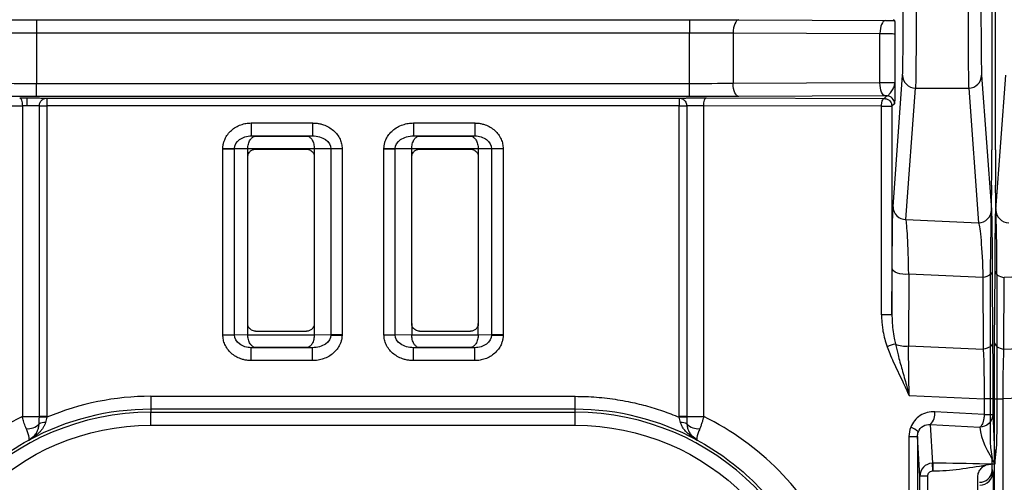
# Model space of a CAD drawing. Extents: x 897.4 to 914.4, y -8.5 to 2.5.
# Tile 22 of 102: x 901.673 to 902.422, y -0.038 to 0.314. Entities that reach past the tile are written whole.
import ezdxf

# ---------------------------------------------------------------- set-up
doc = ezdxf.new("R2010")
doc.units = 0
doc.header["$LTSCALE"] = 4
doc.header["$MEASUREMENT"] = 0
doc.layers.get('0').update_dxf_attribs({"linetype": 'CONTINUOUS'})
doc.layers.get('DEFPOINTS').update_dxf_attribs({"linetype": 'CONTINUOUS'})
doc.layers.add('DIMENSIONS', color=140, linetype='CONTINUOUS')
doc.styles.get("Standard").update_dxf_attribs({"font": 'romans.shx'})
doc.dimstyles.get("Standard").update_dxf_attribs({"dimtxt": 0.15, "dimasz": 0.18, "dimexe": 0.0625, "dimexo": 0.125, "dimgap": 0.0625, "dimtad": 0, "dimtih": 1, "dimtoh": 1, "dimzin": 0, "dimdsep": 46, "dimtxsty": 'Standard', "dimcen": 0, "dimadec": 0, "dimazin": 0, "dimtfac": 1, "dimtofl": 0, "dimtmove": 0, "dimatfit": 3, "dimfxl": 1, "dimtolj": 1, "dimtzin": 0, "dimarcsym": 0})

# ---------------------------------------------------------------- blocks, each defined once
blk = doc.blocks.new('*D10')
at = {"layer": 'DEFPOINTS', "color": 0, "transparency": 16777216}
for p in [(901.78238, -0.08265), (901.02507, -0.27281), (901.78238, -0.27281)]:
    blk.add_point(p, dxfattribs=at)
at = {"layer": 'DIMENSIONS', "color": 0, "lineweight": -2, "transparency": 16777216}
for p, q in [((901.02507, 0.09735), (901.02507, 0.27735)), ((901.65738, -0.08265), (900.96257, -0.08265)), ((901.65738, -0.27281), (900.96257, -0.27281)), ((901.02507, -0.45281), (901.02507, -0.63281)), ((901.02507, -0.63281), (900.84507, -0.63281))]:
    blk.add_line(p, q, dxfattribs=at)
at = {"layer": 'DIMENSIONS', "color": 0, "transparency": 16777216}
for points in [[(900.99507, 0.09735), (901.05507, 0.09735), (901.02507, -0.08265)], [(900.99507, -0.45281), (901.05507, -0.45281), (901.02507, -0.27281)]]:
    blk.add_solid(points, dxfattribs=at)
at = {"layer": 'DIMENSIONS', "color": 0, "transparency": 16777216, "char_height": 0.15, "attachment_point": 5}
for s, insert in [('\\A1;0.19', (900.53615, -0.49531)), ('\\A1;[4.8]', (900.53615, -0.8096))]:
    blk.add_mtext(s, dxfattribs=dict(at, insert=insert))

msp = doc.modelspace()

# ---------------------------------------------------------------- linework, layer by layer
for p, q in [((902.41254, 0.61299), (902.41254, 0.2151)), ((902.4153, 0.2151), (902.4153, 0.61299)), ((901.68546, 0.31409), (902.18244, 0.31409)), ((901.68546, 0.31409), (901.68546, 0.30425)), ((902.18244, 0.31409), (902.18244, 0.30425)), ((902.21988, 0.31402), (902.33155, 0.31357)), ((902.33774, 0.31435), (902.33856, 0.31353)), ((901.68546, 0.30425), (901.68546, 0.26549)), ((901.68546, 0.30425), (902.18244, 0.30425)), ((902.18244, 0.26549), (902.18244, 0.30425)), ((902.21572, 0.30418), (902.32739, 0.30373)), ((902.21572, 0.30418), (902.21572, 0.26556)), ((902.32739, 0.26602), (902.32739, 0.30373)), ((902.33875, 0.30349), (902.33875, 0.26625)), ((902.33734, 0.17184), (902.34464, 0.27196)), ((902.40476, 0.27196), (902.41223, 0.16943)), ((902.41561, 0.16943), (902.42308, 0.27196)), ((901.68546, 0.25565), (901.68546, 0.26549)), ((902.18244, 0.26549), (901.68546, 0.26549)), ((902.18244, 0.25565), (902.18244, 0.26549)), ((902.32739, 0.26602), (902.21572, 0.26556)), ((902.18244, 0.25565), (901.68546, 0.25565)), ((902.33155, 0.25617), (902.21988, 0.25572)), ((902.33063, 0.25418), (902.33262, 0.25618)), ((902.33262, 0.25618), (902.33155, 0.25617)), ((902.34718, 0.16206), (902.35448, 0.26219)), ((902.35448, 0.26219), (902.39492, 0.26219)), ((902.39492, 0.26219), (902.40239, 0.15966)), ((901.53929, 0.24828), (901.67466, 0.24871)), ((901.67466, 0.24871), (901.67466, 0.0121)), ((901.67803, 0.25462), (901.67803, 0.24872)), ((901.68759, 0.0121), (901.68759, 0.24861)), ((901.68759, 0.24861), (901.69332, 0.24861)), ((901.69332, 0.25452), (902.17458, 0.25452)), ((901.69332, 0.25452), (901.69332, 0.24861)), ((902.17458, 0.24861), (901.69332, 0.24861)), ((901.69332, 0.24861), (901.69332, 0.0121)), ((902.17458, 0.25452), (902.17458, 0.24861)), ((902.17458, 0.24861), (902.18032, 0.24861)), ((902.17458, 0.0121), (902.17458, 0.24861)), ((902.18032, 0.24861), (902.18032, 0.0121)), ((902.19324, 0.0121), (902.19324, 0.24871)), ((902.32861, 0.24828), (902.19324, 0.24871)), ((902.19526, 0.25461), (902.33063, 0.25418)), ((902.32861, 0.08949), (902.32861, 0.24828)), ((902.32861, 0.24828), (902.33653, 0.24828)), ((902.33853, 0.25027), (902.33653, 0.24828)), ((902.33653, 0.24828), (902.33653, 0.08949)), ((901.84893, 0.23557), (901.89548, 0.23557)), ((901.84893, 0.23557), (901.84893, 0.22573)), ((901.89548, 0.23557), (901.89548, 0.22573)), ((901.97243, 0.23557), (902.01898, 0.23557)), ((901.97243, 0.23557), (901.97243, 0.22573)), ((902.01898, 0.23557), (902.01898, 0.22573)), ((901.84893, 0.22573), (901.89548, 0.22573)), ((901.84893, 0.22573), (901.8525, 0.22566)), ((901.8525, 0.22566), (901.89113, 0.22566)), ((901.89113, 0.22566), (901.89548, 0.22573)), ((901.97243, 0.22573), (902.01898, 0.22573)), ((901.97243, 0.22573), (901.97678, 0.22566)), ((901.97678, 0.22566), (902.01541, 0.22566)), ((902.01541, 0.22566), (902.01898, 0.22573)), ((901.82729, 0.21596), (901.82729, 0.21629)), ((901.82729, 0.07425), (901.82729, 0.21596)), ((901.82729, 0.21596), (901.83621, 0.21596)), ((901.83621, 0.07425), (901.83621, 0.21596)), ((901.84623, 0.21577), (901.83621, 0.21596)), ((901.89685, 0.21582), (901.84623, 0.21582)), ((901.84623, 0.20974), (901.84623, 0.21577)), ((901.85213, 0.21564), (901.89094, 0.21564)), ((901.90947, 0.21597), (901.89685, 0.21578)), ((901.89685, 0.21578), (901.89685, 0.21582)), ((901.89685, 0.21578), (901.89685, 0.20974)), ((901.90947, 0.21597), (901.90947, 0.07424)), ((901.91802, 0.21597), (901.90947, 0.21597)), ((901.91802, 0.21597), (901.91802, 0.07424)), ((901.94988, 0.21597), (901.94988, 0.21623)), ((901.94988, 0.07424), (901.94988, 0.21597)), ((901.94988, 0.21597), (901.95844, 0.21597)), ((901.95844, 0.07424), (901.95844, 0.21597)), ((901.97105, 0.21578), (901.95844, 0.21597)), ((901.97105, 0.21582), (901.97105, 0.21578)), ((902.02168, 0.21582), (901.97105, 0.21582)), ((901.97105, 0.20974), (901.97105, 0.21578)), ((901.97696, 0.21564), (902.01577, 0.21564)), ((902.0317, 0.21596), (902.02168, 0.21577)), ((902.02168, 0.21577), (902.02168, 0.20974)), ((902.0317, 0.21596), (902.0317, 0.07425)), ((902.04062, 0.21596), (902.0317, 0.21596)), ((902.04062, 0.21596), (902.04062, 0.07425)), ((901.84623, 0.08295), (901.84623, 0.20974)), ((901.89685, 0.20974), (901.89685, 0.08295)), ((901.97105, 0.08295), (901.97105, 0.20974)), ((902.02168, 0.20974), (902.02168, 0.08295)), ((902.41239, 0.18834), (902.41151, 0.14108)), ((902.41633, 0.14108), (902.41545, 0.18834)), ((902.34718, 0.16206), (902.40239, 0.15966)), ((902.33653, 0.08949), (902.33671, 0.12517)), ((902.34933, 0.12046), (902.34906, 0.06589)), ((902.4058, 0.118), (902.34933, 0.12046)), ((902.41287, 0.12271), (902.41314, 0.06811)), ((902.4147, 0.06811), (902.41498, 0.12271)), ((902.47851, 0.12046), (902.42204, 0.118)), ((902.4058, 0.118), (902.40607, 0.0634)), ((902.41136, 0.11432), (902.41136, -0.00156)), ((902.41648, 0.11432), (902.41648, 0.00033)), ((902.42177, 0.0634), (902.42204, 0.118)), ((901.84623, 0.07444), (901.84623, 0.08295)), ((901.89685, 0.08295), (901.89685, 0.07444)), ((901.97105, 0.08295), (901.97105, 0.07444)), ((902.02168, 0.07444), (902.02168, 0.08295)), ((902.33653, 0.08949), (902.32861, 0.08949)), ((901.85213, 0.07704), (901.89094, 0.07704)), ((901.97696, 0.07704), (902.01577, 0.07704)), ((901.82729, 0.07425), (901.83621, 0.07425)), ((901.83621, 0.07425), (901.84623, 0.07444)), ((901.84623, 0.07444), (901.84623, 0.07439)), ((901.84623, 0.07439), (901.89685, 0.07439)), ((901.89685, 0.07444), (901.90947, 0.07424)), ((901.91802, 0.07424), (901.90947, 0.07424)), ((901.91802, 0.07424), (901.91802, 0.07398)), ((901.94988, 0.07424), (901.95844, 0.07424)), ((901.95844, 0.07424), (901.97105, 0.07444)), ((901.97105, 0.07444), (901.97105, 0.07439)), ((901.97105, 0.07439), (902.02168, 0.07439)), ((902.02168, 0.07439), (902.02168, 0.07444)), ((902.02168, 0.07444), (902.0317, 0.07425)), ((902.04062, 0.07425), (902.0317, 0.07425)), ((902.04062, 0.07425), (902.04061, 0.07392)), ((901.8525, 0.06455), (901.84893, 0.06448)), ((901.84893, 0.05464), (901.84893, 0.06448)), ((901.89548, 0.06448), (901.84893, 0.06448)), ((901.89113, 0.06455), (901.8525, 0.06455)), ((901.89548, 0.06448), (901.89113, 0.06455)), ((901.89548, 0.05464), (901.89548, 0.06448)), ((901.97678, 0.06455), (901.97243, 0.06448)), ((901.97243, 0.05464), (901.97243, 0.06448)), ((902.01898, 0.06448), (901.97243, 0.06448)), ((902.01541, 0.06455), (901.97678, 0.06455)), ((902.01898, 0.06448), (902.01541, 0.06455)), ((902.01898, 0.05464), (902.01898, 0.06448)), ((902.34906, 0.06589), (902.40607, 0.0634)), ((902.42177, 0.0634), (902.47879, 0.06589)), ((901.89548, 0.05464), (901.84893, 0.05464)), ((902.01898, 0.05464), (901.97243, 0.05464)), ((901.77253, 0.02747), (902.09537, 0.02747)), ((901.77253, 0.02747), (901.77253, 0.01763)), ((902.09537, 0.01763), (902.09537, 0.02747)), ((902.34955, 0.02802), (902.40677, 0.02552)), ((902.40677, 0.02552), (902.40677, 0.01372)), ((902.41324, 0.02552), (902.40677, 0.02552)), ((902.41324, 0.02552), (902.41324, 0.01372)), ((902.4146, -0.38098), (902.4146, 0.02552)), ((902.4146, 0.02552), (902.42108, 0.02552)), ((902.4783, 0.02802), (902.42108, 0.02552)), ((902.42108, -0.38098), (902.42108, 0.02552)), ((901.77253, 0.01763), (901.77253, 0.01527)), ((902.09537, 0.01763), (901.77253, 0.01763)), ((901.77253, 0.01527), (902.09537, 0.01527)), ((901.77253, 0.00543), (901.77253, 0.01527)), ((902.09537, 0.01527), (902.09537, 0.01763)), ((902.09537, 0.00543), (902.09537, 0.01527)), ((902.40677, 0.01372), (902.36922, 0.01569)), ((901.67466, 0.0121), (901.68759, 0.0121)), ((901.69332, 0.0121), (901.68759, 0.0121)), ((901.69332, 0.0121), (901.69332, 0.01156)), ((902.18032, 0.0121), (902.17458, 0.0121)), ((902.17458, 0.01156), (902.17458, 0.0121)), ((902.18032, 0.0121), (902.19324, 0.0121)), ((902.40677, 0.01372), (902.41324, 0.01372)), ((901.77253, 0.00543), (902.09537, 0.00543)), ((902.36586, 0.00594), (902.4034, 0.00398)), ((902.36764, -0.02346), (902.36586, 0.00594)), ((901.67968, -0.00582), (901.68264, -0.00347)), ((901.67968, -0.00582), (901.67971, -0.00584)), ((901.68264, -0.00347), (901.68383, -0.00254)), ((902.18526, -0.00347), (902.18407, -0.00253)), ((902.18822, -0.00582), (902.18526, -0.00347)), ((902.18819, -0.00584), (902.18822, -0.00582)), ((902.3495, -0.00314), (902.3495, -0.35231)), ((902.3495, -0.00314), (902.35597, -0.00314)), ((902.35597, -0.00314), (902.35597, -0.35231)), ((902.3578, -0.03327), (902.35597, -0.00314)), ((902.41144, -0.01139), (902.41284, -0.01976)), ((902.41494, -0.02418), (902.4164, -0.00947)), ((902.36705, -0.02347), (902.3674, -0.02931)), ((902.36764, -0.02346), (902.36764, -0.0293)), ((902.40836, -0.0241), (902.40836, -0.02476)), ((902.41494, -0.02418), (902.41168, -0.02418)), ((902.41292, -0.02814), (902.41328, -0.0303)), ((902.3578, -0.32218), (902.3578, -0.03327)), ((902.3637, -0.03327), (902.3578, -0.03327)), ((902.3637, -0.03327), (902.3637, -0.32218)), ((902.40186, -0.32144), (902.40186, -0.03402))]:
    msp.add_line(p, q)
at = {"flags": 128}
for points in [[(902.21988, 0.31402), (902.21907, 0.31382), (902.21829, 0.31325), (902.21758, 0.31234), (902.21695, 0.31111), (902.21643, 0.30962), (902.21604, 0.30793), (902.2158, 0.30609), (902.21572, 0.30418)], [(902.33155, 0.31357), (902.33074, 0.31337), (902.32996, 0.3128), (902.32925, 0.31188), (902.32862, 0.31066), (902.3281, 0.30917), (902.32771, 0.30747), (902.32747, 0.30564), (902.32739, 0.30373)], [(902.21988, 0.25572), (902.21907, 0.25592), (902.21829, 0.25649), (902.21758, 0.2574), (902.21695, 0.25863), (902.21643, 0.26012), (902.21604, 0.26181), (902.2158, 0.26365), (902.21572, 0.26556)], [(902.33155, 0.25617), (902.33074, 0.25638), (902.32996, 0.25694), (902.32925, 0.25786), (902.32862, 0.25908), (902.3281, 0.26057), (902.32771, 0.26227), (902.32747, 0.2641), (902.32739, 0.26602)], [(901.67264, 0.25461), (901.67303, 0.25449), (901.67341, 0.25415), (901.67376, 0.2536), (901.67406, 0.25287), (901.67431, 0.25197), (901.6745, 0.25096), (901.67462, 0.24986), (901.67466, 0.24871)], [(902.19324, 0.24871), (902.19328, 0.24986), (902.1934, 0.25096), (902.19359, 0.25197), (902.19384, 0.25287), (902.19415, 0.2536), (902.19449, 0.25415), (902.19487, 0.25449), (902.19526, 0.25461)], [(901.82729, 0.21629), (901.82868, 0.21627), (901.83004, 0.21624), (901.83135, 0.21622), (901.83258, 0.21619), (901.8337, 0.21617), (901.83469, 0.21615), (901.83553, 0.21614), (901.83621, 0.21613)], [(901.94988, 0.21623), (901.95117, 0.21621), (901.95244, 0.21619), (901.95367, 0.21618), (901.95483, 0.21616), (901.9559, 0.21614), (901.95687, 0.21613), (901.95772, 0.21611), (901.95844, 0.2161)], [(902.34933, 0.12046), (902.34709, 0.12028), (902.34483, 0.12036), (902.34265, 0.12069), (902.34069, 0.12126), (902.33903, 0.12204), (902.33778, 0.12298), (902.33699, 0.12405), (902.33671, 0.12517)], [(902.41287, 0.12271), (902.41273, 0.12192), (902.41235, 0.12116), (902.41172, 0.12044), (902.41088, 0.11977), (902.40984, 0.11918), (902.40862, 0.11868), (902.40727, 0.11829), (902.4058, 0.118)], [(902.41498, 0.12271), (902.41511, 0.12192), (902.4155, 0.12116), (902.41612, 0.12044), (902.41696, 0.11977), (902.418, 0.11918), (902.41922, 0.11868), (902.42058, 0.11829), (902.42204, 0.118)], [(901.90947, 0.07411), (901.91018, 0.0741), (901.91103, 0.07409), (901.912, 0.07407), (901.91307, 0.07406), (901.91423, 0.07404), (901.91546, 0.07402), (901.91673, 0.074), (901.91802, 0.07398)], [(902.03169, 0.07409), (902.03237, 0.07407), (902.03321, 0.07406), (902.03421, 0.07404), (902.03533, 0.07402), (902.03655, 0.074), (902.03786, 0.07397), (902.03922, 0.07395), (902.04061, 0.07392)], [(902.41314, 0.06811), (902.413, 0.06733), (902.41262, 0.06656), (902.412, 0.06584), (902.41116, 0.06518), (902.41011, 0.06459), (902.4089, 0.06409), (902.40754, 0.06369), (902.40607, 0.0634)], [(902.4147, 0.06811), (902.41484, 0.06733), (902.41522, 0.06656), (902.41584, 0.06584), (902.41669, 0.06518), (902.41773, 0.06459), (902.41894, 0.06409), (902.4203, 0.06369), (902.42177, 0.0634)], [(901.69332, 0.01156), (901.69234, 0.01157), (901.69139, 0.01158), (901.6905, 0.0116), (901.68968, 0.01161), (901.68896, 0.01161), (901.68836, 0.01162), (901.6879, 0.01163), (901.68759, 0.01163)], [(902.18032, 0.01163), (902.18001, 0.01163), (902.17954, 0.01162), (902.17895, 0.01161), (902.17823, 0.01161), (902.17741, 0.0116), (902.17651, 0.01158), (902.17556, 0.01157), (902.17458, 0.01156)]]:
    msp.add_lwpolyline(points, dxfattribs=at)
for centre, radius, start, end in [((902.35445, 0.27201), 0.00982, 180.27318, 270.13236), ((902.39494, 0.27201), 0.00982, 269.86764, 359.72687), ((902.33262, 0.25027), 0.00591, 0.00505, 89.9954), ((902.34716, 0.17188), 0.00982, 180.27322, 270.13275), ((902.40241, 0.16948), 0.00982, 269.86732, 359.72665), ((902.42543, 0.16948), 0.00982, 180.27307, 270.13263), ((902.34727, 0.03076), 0.03738, 102.55951, 112.71241), ((902.34633, 0.08283), 0.01716, 245.20387, 279.12448), ((901.77253, -0.17773), 0.193, 90, 270), ((901.77253, -0.17773), 0.19535, 90, 118.37014), ((902.09537, -0.17773), 0.19535, 61.62986, 90), ((902.09537, -0.17773), 0.193, 270, 90), ((902.35688, 0.0145), 0.0124, 316.3833, 5.49164), ((901.69129, -0.00047), 0.00801, 82.93663, 118.76251), ((902.17662, -0.00047), 0.00801, 61.23742, 97.06344), ((901.67894, 0.01417), 0.01141, 263.44191, 318.10088), ((902.18896, 0.01417), 0.01141, 221.89914, 276.55811), ((902.34663, -0.00974), 0.01423, 45.43377, 73.00163), ((901.68587, -0.00456), 0.00288, 90.93476, 135.20679), ((902.18203, -0.00456), 0.00288, 44.79336, 89.0649), ((902.40344, -0.03029), 0.00984, 269.99231, 359.93101)]:
    msp.add_arc(centre, radius, start, end)
for centre, major_axis, ratio, start_param, end_param in [((902.41228, 0.2151), (0, 0.02953), 0.008727, 3.577925, 4.712389), ((902.41556, 0.2151), (0, 0.02953), 0.008727, 1.570796, 2.70526), ((902.41162, 0.11432), (0, 0.02953), 0.008727, 0.436332, 1.570796), ((902.41623, 0.11432), (0, 0.02953), 0.008727, 4.712389, 5.846853), ((902.4164, 0.00033), (0, 0.00984), 0.008727, 3.228859, 4.712389), ((902.41145, -0.00156), (0, 0.00984), 0.008727, 1.570796, 3.089233), ((902.41283, -0.02959), (0, 0.00984), 0.00873, 4.860905, 6.230809), ((902.40308, -0.02816), (0.00336, 0.00927), 0.997866, 3.490948, 4.913506)]:
    msp.add_ellipse(centre, major_axis=major_axis, ratio=ratio, start_param=start_param, end_param=end_param)
for points, knots in [([(902.34464, 0.27196), (902.34465, 0.27219), (902.34468, 0.27264), (902.34472, 0.27372), (902.34476, 0.27512), (902.3448, 0.27685), (902.34486, 0.28002), (902.34493, 0.2855), (902.34502, 0.29438), (902.34508, 0.30484), (902.34513, 0.31511), (902.34515, 0.32438), (902.34516, 0.33232), (902.34516, 0.33768), (902.34517, 0.34037)], [0, 0, 0, 0, 0.048542, 0.09674, 0.144834, 0.193065, 0.241671, 0.370757, 0.500048, 0.629132, 0.758422, 0.839089, 0.919244, 1, 1, 1, 1]), ([(902.35501, 0.34037), (902.35501, 0.33849), (902.35501, 0.33465), (902.355, 0.32883), (902.35499, 0.32288), (902.35497, 0.31684), (902.35496, 0.31077), (902.35493, 0.30471), (902.35491, 0.29874), (902.35488, 0.29292), (902.35484, 0.28733), (902.3548, 0.28206), (902.35476, 0.27718), (902.35471, 0.2728), (902.35466, 0.269), (902.3546, 0.26589), (902.35454, 0.26348), (902.3545, 0.26262), (902.35448, 0.26219)], [0, 0, 0, 0, 0.049462, 0.100663, 0.153603, 0.208281, 0.264698, 0.322853, 0.382746, 0.444378, 0.507748, 0.572856, 0.639702, 0.708287, 0.778608, 0.850668, 0.924465, 1, 1, 1, 1]), ([(902.39439, 0.34037), (902.39439, 0.33085), (902.3944, 0.32133), (902.39446, 0.30352), (902.39449, 0.29524), (902.39459, 0.28099), (902.39465, 0.27502), (902.39478, 0.26619), (902.39485, 0.26332), (902.39492, 0.26219)], [0, 0, 0, 0, 0.25, 0.25, 0.5, 0.5, 0.75, 0.75, 1, 1, 1, 1]), ([(902.40423, 0.34037), (902.40423, 0.33876), (902.40423, 0.33553), (902.40424, 0.33073), (902.40425, 0.32599), (902.40426, 0.3213), (902.40428, 0.31415), (902.40432, 0.30484), (902.40438, 0.29439), (902.40447, 0.2855), (902.40455, 0.27945), (902.40463, 0.27558), (902.40469, 0.27319), (902.40474, 0.27237), (902.40476, 0.27196)], [0, 0, 0, 0, 0.04854, 0.0967367, 0.1448293, 0.1930585, 0.2416627, 0.3707464, 0.5000363, 0.6291218, 0.7584136, 0.8390835, 0.9192405, 1, 1, 1, 1]), ([(901.64803, 0.31402), (901.64972, 0.31403), (901.6531, 0.31404), (901.65832, 0.31406), (901.6636, 0.31407), (901.66896, 0.31408), (901.67439, 0.31409), (901.6799, 0.31409), (901.6836, 0.31409), (901.68546, 0.31409)], [0, 0, 0, 0, 0.144264, 0.287125, 0.429137, 0.570865, 0.712876, 0.855736, 1, 1, 1, 1]), ([(902.18244, 0.31409), (902.1843, 0.31409), (902.188, 0.31409), (902.19351, 0.31409), (902.19894, 0.31408), (902.2043, 0.31407), (902.20958, 0.31406), (902.2148, 0.31404), (902.21818, 0.31403), (902.21988, 0.31402)], [0, 0, 0, 0, 0.144264, 0.287124, 0.429135, 0.570863, 0.712875, 0.855736, 1, 1, 1, 1]), ([(902.33155, 0.31357), (902.3328, 0.31356), (902.3353, 0.31355), (902.33747, 0.31354), (902.33856, 0.31353)], [0, 0, 0, 0, 0.499999, 1, 1, 1, 1]), ([(902.33856, 0.31353), (902.33857, 0.3135), (902.33858, 0.31343), (902.3386, 0.31299), (902.33862, 0.31231), (902.33864, 0.31137), (902.33867, 0.30987), (902.33871, 0.30723), (902.33874, 0.30488), (902.33875, 0.30349)], [0, 0, 0, 0, 0.089429, 0.183313, 0.282704, 0.388492, 0.501415, 0.707219, 1, 1, 1, 1]), ([(902.32739, 0.30373), (902.33074, 0.30371), (902.33363, 0.30367), (902.33762, 0.30359), (902.33872, 0.30354), (902.33875, 0.30349)], [0, 0, 0, 0, 0.5, 0.5, 1, 1, 1, 1]), ([(902.33875, 0.26625), (902.33872, 0.2662), (902.33762, 0.26615), (902.33363, 0.26607), (902.33074, 0.26604), (902.32739, 0.26602)], [0, 0, 0, 0, 0.5, 0.5, 1, 1, 1, 1]), ([(902.33262, 0.25618), (902.3328, 0.25621), (902.33316, 0.25629), (902.33378, 0.25675), (902.33455, 0.25751), (902.33549, 0.25864), (902.33685, 0.26055), (902.33799, 0.26262), (902.33863, 0.26471), (902.33871, 0.26574), (902.33875, 0.26625)], [0, 0, 0, 0, 0.079014, 0.162787, 0.250163, 0.369419, 0.500511, 0.750753, 0.876512, 1, 1, 1, 1]), ([(902.33875, 0.26625), (902.33874, 0.26431), (902.33871, 0.26137), (902.33868, 0.25781), (902.33865, 0.25503), (902.33861, 0.25253), (902.33857, 0.25066), (902.33854, 0.2504), (902.33853, 0.25027)], [0, 0, 0, 0, 0.250924, 0.381584, 0.500814, 0.679307, 0.843358, 1, 1, 1, 1]), ([(901.68546, 0.25565), (901.6836, 0.25565), (901.6799, 0.25565), (901.67439, 0.25565), (901.66896, 0.25566), (901.6636, 0.25567), (901.65832, 0.25568), (901.6531, 0.2557), (901.64972, 0.25571), (901.64803, 0.25572)], [0, 0, 0, 0, 0.144264, 0.287124, 0.429135, 0.570863, 0.712875, 0.855736, 1, 1, 1, 1]), ([(902.21988, 0.25572), (902.21818, 0.25571), (902.2148, 0.2557), (902.20958, 0.25568), (902.2043, 0.25567), (902.19894, 0.25566), (902.19351, 0.25565), (902.188, 0.25565), (902.1843, 0.25565), (902.18244, 0.25565)], [0, 0, 0, 0, 0.144264, 0.287125, 0.429137, 0.570865, 0.712876, 0.855736, 1, 1, 1, 1]), ([(901.67264, 0.25461), (901.67352, 0.25462), (901.67527, 0.25462), (901.67711, 0.25462), (901.67803, 0.25462)], [0, 0, 0, 0, 0.500001, 1, 1, 1, 1]), ([(901.67803, 0.25462), (901.67891, 0.25462), (901.68065, 0.25462), (901.68319, 0.25462), (901.68558, 0.25461), (901.68849, 0.25459), (901.69163, 0.25456), (901.69276, 0.25453), (901.69332, 0.25452)], [0, 0, 0, 0, 0.126398, 0.249614, 0.373223, 0.500768, 0.749614, 1, 1, 1, 1]), ([(901.68759, 0.24861), (901.68707, 0.24863), (901.68582, 0.24865), (901.68239, 0.24868), (901.68021, 0.2487), (901.67803, 0.24872)], [0, 0, 0, 0, 0.5, 0.5, 1, 1, 1, 1]), ([(901.68759, 0.24861), (901.68763, 0.24913), (901.6877, 0.25008), (901.68817, 0.25128), (901.68871, 0.25215), (901.68961, 0.2532), (901.69081, 0.25402), (901.69209, 0.2544), (901.69275, 0.25449), (901.69312, 0.25452), (901.69328, 0.25452), (901.69332, 0.25452)], [0, 0, 0, 0, 0.167419, 0.306659, 0.417651, 0.500341, 0.759207, 0.882828, 0.942179, 0.983221, 1, 1, 1, 1]), ([(902.17458, 0.25452), (902.17477, 0.25452), (902.17515, 0.25454), (902.17607, 0.25455), (902.17744, 0.25457), (902.17951, 0.25459), (902.18237, 0.25461), (902.18561, 0.25462), (902.18894, 0.25462), (902.19223, 0.25462), (902.19425, 0.25462), (902.19526, 0.25461)], [0, 0, 0, 0, 0.079129, 0.158211, 0.238652, 0.367859, 0.500082, 0.629289, 0.761512, 0.88003, 1, 1, 1, 1]), ([(902.17458, 0.25452), (902.17463, 0.25452), (902.17479, 0.25452), (902.17516, 0.25449), (902.17581, 0.2544), (902.1771, 0.25402), (902.17857, 0.25301), (902.17997, 0.25111), (902.18019, 0.24956), (902.18032, 0.24861)], [0, 0, 0, 0, 0.0168247, 0.0579803, 0.1174947, 0.2414558, 0.5010324, 0.6946557, 1, 1, 1, 1]), ([(902.19324, 0.24871), (902.19267, 0.24871), (902.19151, 0.24872), (902.18964, 0.24872), (902.1877, 0.24871), (902.18577, 0.2487), (902.18394, 0.24869), (902.18233, 0.24867), (902.18102, 0.24864), (902.18055, 0.24862), (902.18032, 0.24861)], [0, 0, 0, 0, 0.10786, 0.220619, 0.338277, 0.460833, 0.588285, 0.720631, 0.85787, 1, 1, 1, 1]), ([(902.32861, 0.24828), (902.32862, 0.24879), (902.32865, 0.24974), (902.32882, 0.25094), (902.32901, 0.25181), (902.32932, 0.25286), (902.32974, 0.25363), (902.33017, 0.25406), (902.33048, 0.25417), (902.3306, 0.25418), (902.33063, 0.25418)], [0, 0, 0, 0, 0.167369, 0.306613, 0.417665, 0.50047, 0.759332, 0.858825, 0.962108, 1, 1, 1, 1]), ([(902.33063, 0.25418), (902.33073, 0.25418), (902.33091, 0.25418), (902.33126, 0.25415), (902.3319, 0.25407), (902.33322, 0.25369), (902.33474, 0.25268), (902.33619, 0.25078), (902.3364, 0.24923), (902.33653, 0.24828)], [0, 0, 0, 0, 0.032671, 0.057605, 0.117135, 0.241141, 0.500843, 0.6945, 1, 1, 1, 1]), ([(901.82729, 0.21629), (901.82734, 0.2171), (901.82743, 0.21873), (901.828, 0.22112), (901.82904, 0.22392), (901.83085, 0.22701), (901.83366, 0.23005), (901.83708, 0.23255), (901.84088, 0.23429), (901.84489, 0.23539), (901.84757, 0.23551), (901.84893, 0.23557)], [0, 0, 0, 0, 0.075797, 0.151886, 0.229666, 0.354402, 0.484464, 0.614064, 0.749062, 0.873345, 1, 1, 1, 1]), ([(901.89548, 0.23557), (901.89642, 0.23554), (901.89831, 0.23549), (901.90109, 0.23501), (901.90433, 0.2341), (901.9079, 0.23251), (901.91148, 0.22997), (901.91443, 0.22687), (901.9165, 0.22338), (901.9178, 0.21969), (901.91795, 0.21721), (901.91802, 0.21597)], [0, 0, 0, 0, 0.0857, 0.170497, 0.255434, 0.390288, 0.522424, 0.650286, 0.775327, 0.888089, 1, 1, 1, 1]), ([(901.94988, 0.21623), (901.94993, 0.21705), (901.95002, 0.21867), (901.9506, 0.22108), (901.95168, 0.22389), (901.95358, 0.22699), (901.9565, 0.23004), (901.96007, 0.23255), (901.96403, 0.23429), (901.96821, 0.23539), (901.97101, 0.23551), (901.97243, 0.23557)], [0, 0, 0, 0, 0.07411, 0.148623, 0.225022, 0.348271, 0.477868, 0.608071, 0.744662, 0.870967, 1, 1, 1, 1]), ([(902.01898, 0.23557), (902.01988, 0.23554), (902.02168, 0.23549), (902.02435, 0.235), (902.02746, 0.2341), (902.0309, 0.2325), (902.03433, 0.22998), (902.03717, 0.22686), (902.03915, 0.22337), (902.0404, 0.21968), (902.04054, 0.2172), (902.04062, 0.21596)], [0, 0, 0, 0, 0.083525, 0.166813, 0.250952, 0.383035, 0.515781, 0.642974, 0.770695, 0.885054, 1, 1, 1, 1]), ([(901.83621, 0.21613), (901.83626, 0.21868), (901.83765, 0.22117), (901.84234, 0.22472), (901.84561, 0.22574), (901.84893, 0.22573)], [0, 0, 0, 0, 0.5, 0.5, 1, 1, 1, 1]), ([(901.84623, 0.21582), (901.84625, 0.21644), (901.8463, 0.21769), (901.84668, 0.21953), (901.84726, 0.22128), (901.84824, 0.22316), (901.85, 0.22512), (901.85157, 0.22546), (901.8525, 0.22566)], [0, 0, 0, 0, 0.109877, 0.224595, 0.345563, 0.473984, 0.690646, 1, 1, 1, 1]), ([(901.89113, 0.22566), (901.8915, 0.22562), (901.8922, 0.22554), (901.89316, 0.22502), (901.89396, 0.22435), (901.89463, 0.22358), (901.89555, 0.22219), (901.89656, 0.21971), (901.89676, 0.21707), (901.89685, 0.21582)], [0, 0, 0, 0, 0.1343242, 0.2539107, 0.3587913, 0.4490188, 0.5246821, 0.7738786, 1, 1, 1, 1]), ([(901.89548, 0.22573), (901.89917, 0.22574), (901.9028, 0.2247), (901.90798, 0.22109), (901.90948, 0.21855), (901.90947, 0.21597)], [0, 0, 0, 0, 0.5, 0.5, 1, 1, 1, 1]), ([(901.95844, 0.2161), (901.95848, 0.21866), (901.96, 0.22116), (901.96516, 0.22472), (901.96877, 0.22574), (901.97243, 0.22573)], [0, 0, 0, 0, 0.5, 0.5, 1, 1, 1, 1]), ([(901.97105, 0.21582), (901.97107, 0.21644), (901.97112, 0.21769), (901.97146, 0.21953), (901.97199, 0.22127), (901.97288, 0.22315), (901.97449, 0.22512), (901.97593, 0.22546), (901.97678, 0.22566)], [0, 0, 0, 0, 0.111368, 0.227364, 0.349191, 0.477887, 0.693566, 1, 1, 1, 1]), ([(902.01541, 0.22566), (902.01581, 0.22562), (902.01658, 0.22554), (902.01763, 0.22502), (902.01851, 0.22435), (902.01924, 0.22358), (902.02025, 0.22219), (902.02136, 0.21973), (902.02157, 0.21708), (902.02168, 0.21582)], [0, 0, 0, 0, 0.135719, 0.256387, 0.36204, 0.452737, 0.52858, 0.776663, 1, 1, 1, 1]), ([(902.01898, 0.22573), (902.02233, 0.22574), (902.02563, 0.22469), (902.03034, 0.22108), (902.0317, 0.21854), (902.0317, 0.21596)], [0, 0, 0, 0, 0.5, 0.5, 1, 1, 1, 1]), ([(901.84623, 0.20974), (901.84626, 0.21026), (901.84633, 0.21128), (901.84695, 0.21273), (901.84806, 0.21414), (901.8498, 0.21541), (901.85135, 0.21557), (901.85213, 0.21564)], [0, 0, 0, 0, 0.168226, 0.331136, 0.500763, 0.749584, 1, 1, 1, 1]), ([(901.89094, 0.21564), (901.89146, 0.21561), (901.89249, 0.21554), (901.89394, 0.21492), (901.89535, 0.21381), (901.89662, 0.21207), (901.89678, 0.21052), (901.89685, 0.20974)], [0, 0, 0, 0, 0.168347, 0.331334, 0.500978, 0.749725, 1, 1, 1, 1]), ([(901.97105, 0.20974), (901.97108, 0.21026), (901.97115, 0.21128), (901.97177, 0.21273), (901.97289, 0.21414), (901.97462, 0.21541), (901.97618, 0.21557), (901.97696, 0.21564)], [0, 0, 0, 0, 0.168129, 0.330961, 0.500548, 0.749416, 1, 1, 1, 1]), ([(902.01577, 0.21564), (902.01629, 0.21561), (902.01732, 0.21554), (902.01876, 0.21492), (902.02018, 0.21381), (902.02144, 0.21207), (902.0216, 0.21052), (902.02168, 0.20974)], [0, 0, 0, 0, 0.168226, 0.331136, 0.500763, 0.749584, 1, 1, 1, 1]), ([(902.33671, 0.12517), (902.33672, 0.1267), (902.33674, 0.12977), (902.33676, 0.13417), (902.33679, 0.1384), (902.33683, 0.14387), (902.33689, 0.15025), (902.33697, 0.15692), (902.33706, 0.16254), (902.33715, 0.16692), (902.33724, 0.17016), (902.33731, 0.17128), (902.33734, 0.17184)], [0, 0, 0, 0, 0.060272, 0.120571, 0.181114, 0.242113, 0.367905, 0.49477, 0.622127, 0.750301, 0.874996, 1, 1, 1, 1]), ([(902.41223, 0.16943), (902.41225, 0.16918), (902.41228, 0.16868), (902.41233, 0.16754), (902.41238, 0.16612), (902.41244, 0.16379), (902.41252, 0.16011), (902.4126, 0.1545), (902.41268, 0.14781), (902.41275, 0.14019), (902.41282, 0.13186), (902.41285, 0.12575), (902.41287, 0.12271)], [0, 0, 0, 0, 0.062682, 0.125145, 0.187583, 0.250188, 0.378263, 0.505924, 0.632544, 0.758465, 0.879649, 1, 1, 1, 1]), ([(902.41498, 0.12271), (902.41498, 0.12424), (902.415, 0.12731), (902.41503, 0.13171), (902.41506, 0.13594), (902.4151, 0.14142), (902.41516, 0.1478), (902.41524, 0.15449), (902.41533, 0.16011), (902.41542, 0.16449), (902.41551, 0.16775), (902.41558, 0.16887), (902.41561, 0.16943)], [0, 0, 0, 0, 0.06012, 0.12029, 0.180725, 0.241638, 0.367325, 0.494176, 0.6216, 0.749909, 0.874785, 1, 1, 1, 1]), ([(902.34933, 0.12046), (902.34908, 0.13164), (902.34875, 0.14137), (902.34801, 0.15578), (902.34759, 0.16045), (902.34718, 0.16206)], [0, 0, 0, 0, 0.5, 0.5, 1, 1, 1, 1]), ([(902.40239, 0.15966), (902.40307, 0.15803), (902.40373, 0.15335), (902.40491, 0.13892), (902.40543, 0.12918), (902.4058, 0.118)], [0, 0, 0, 0, 0.5, 0.5, 1, 1, 1, 1]), ([(901.85213, 0.07704), (901.85161, 0.07708), (901.85059, 0.07715), (901.84914, 0.07777), (901.84773, 0.07888), (901.84646, 0.08061), (901.8463, 0.08217), (901.84623, 0.08295)], [0, 0, 0, 0, 0.1682263, 0.3311358, 0.500763, 0.7495838, 1, 1, 1, 1]), ([(901.89685, 0.08295), (901.89682, 0.08243), (901.89675, 0.0814), (901.89613, 0.07996), (901.89502, 0.07854), (901.89328, 0.07728), (901.89172, 0.07712), (901.89094, 0.07704)], [0, 0, 0, 0, 0.168129, 0.330961, 0.500548, 0.749416, 1, 1, 1, 1]), ([(901.97696, 0.07704), (901.97644, 0.07708), (901.97541, 0.07715), (901.97397, 0.07777), (901.97255, 0.07888), (901.97128, 0.08061), (901.97113, 0.08217), (901.97105, 0.08295)], [0, 0, 0, 0, 0.168347, 0.331334, 0.500978, 0.749725, 1, 1, 1, 1]), ([(902.02168, 0.08295), (902.02164, 0.08243), (902.02158, 0.0814), (902.02095, 0.07996), (902.01984, 0.07854), (902.01811, 0.07728), (902.01655, 0.07712), (902.01577, 0.07704)], [0, 0, 0, 0, 0.168226, 0.331136, 0.500763, 0.749584, 1, 1, 1, 1]), ([(902.32861, 0.08949), (902.32863, 0.08815), (902.32868, 0.08543), (902.32906, 0.08132), (902.32977, 0.07651), (902.33091, 0.07109), (902.3322, 0.06718), (902.33284, 0.06525)], [0, 0, 0, 0, 0.162568, 0.328755, 0.499178, 0.752149, 1, 1, 1, 1]), ([(902.33653, 0.08949), (902.33656, 0.08793), (902.33661, 0.08417), (902.33714, 0.07821), (902.338, 0.07235), (902.33881, 0.06872), (902.33914, 0.06725)], [0, 0, 0, 0, 0.206972, 0.498996, 0.796964, 1, 1, 1, 1]), ([(901.84893, 0.05464), (901.84803, 0.05467), (901.84622, 0.05473), (901.84355, 0.05521), (901.84044, 0.05611), (901.837, 0.05771), (901.83357, 0.06024), (901.83073, 0.06335), (901.82875, 0.06684), (901.8275, 0.07053), (901.82736, 0.07301), (901.82729, 0.07425)], [0, 0, 0, 0, 0.083525, 0.166813, 0.250952, 0.383035, 0.515781, 0.642974, 0.770695, 0.885054, 1, 1, 1, 1]), ([(901.84893, 0.06448), (901.84557, 0.06447), (901.84227, 0.06552), (901.83756, 0.06914), (901.8362, 0.07168), (901.83621, 0.07425)], [0, 0, 0, 0, 0.5, 0.5, 1, 1, 1, 1]), ([(901.8525, 0.06455), (901.85209, 0.06459), (901.85132, 0.06467), (901.85028, 0.06519), (901.84939, 0.06587), (901.84866, 0.06663), (901.84765, 0.06802), (901.84655, 0.07049), (901.84633, 0.07314), (901.84623, 0.07439)], [0, 0, 0, 0, 0.135719, 0.256387, 0.36204, 0.452737, 0.52858, 0.776663, 1, 1, 1, 1]), ([(901.89685, 0.07439), (901.89683, 0.07378), (901.89678, 0.07252), (901.89644, 0.07069), (901.89591, 0.06894), (901.89502, 0.06706), (901.89341, 0.06509), (901.89197, 0.06475), (901.89113, 0.06455)], [0, 0, 0, 0, 0.111368, 0.227364, 0.349191, 0.477887, 0.693566, 1, 1, 1, 1]), ([(901.90947, 0.07411), (901.90943, 0.07156), (901.90791, 0.06905), (901.90274, 0.0655), (901.89913, 0.06447), (901.89548, 0.06448)], [0, 0, 0, 0, 0.5, 0.5, 1, 1, 1, 1]), ([(901.91802, 0.07398), (901.91798, 0.07317), (901.91788, 0.07154), (901.9173, 0.06913), (901.91622, 0.06633), (901.91433, 0.06322), (901.9114, 0.06018), (901.90783, 0.05766), (901.90387, 0.05593), (901.89969, 0.05483), (901.89689, 0.0547), (901.89548, 0.05464)], [0, 0, 0, 0, 0.07411, 0.148623, 0.225022, 0.348271, 0.477868, 0.608071, 0.744662, 0.870967, 1, 1, 1, 1]), ([(901.97243, 0.05464), (901.97148, 0.05467), (901.9696, 0.05473), (901.96681, 0.05521), (901.96357, 0.05612), (901.96, 0.05771), (901.95642, 0.06024), (901.95347, 0.06334), (901.9514, 0.06684), (901.95011, 0.07052), (901.94995, 0.073), (901.94988, 0.07424)], [0, 0, 0, 0, 0.0857, 0.170497, 0.255434, 0.390288, 0.522424, 0.650286, 0.775327, 0.888089, 1, 1, 1, 1]), ([(901.97243, 0.06448), (901.96874, 0.06447), (901.9651, 0.06552), (901.95993, 0.06913), (901.95843, 0.07166), (901.95844, 0.07424)], [0, 0, 0, 0, 0.5, 0.5, 1, 1, 1, 1]), ([(901.97678, 0.06455), (901.97641, 0.06459), (901.9757, 0.06467), (901.97475, 0.06519), (901.97394, 0.06587), (901.97328, 0.06663), (901.97235, 0.06803), (901.97134, 0.0705), (901.97114, 0.07314), (901.97105, 0.07439)], [0, 0, 0, 0, 0.134324, 0.253911, 0.358791, 0.449019, 0.524682, 0.773879, 1, 1, 1, 1]), ([(902.02168, 0.07439), (902.02165, 0.07378), (902.0216, 0.07252), (902.02123, 0.07068), (902.02064, 0.06894), (902.01966, 0.06706), (902.0179, 0.06509), (902.01633, 0.06475), (902.01541, 0.06455)], [0, 0, 0, 0, 0.1098771, 0.2245948, 0.3455625, 0.4739839, 0.6906457, 1, 1, 1, 1]), ([(902.03169, 0.07409), (902.03165, 0.07154), (902.03026, 0.06904), (902.02556, 0.0655), (902.02229, 0.06447), (902.01898, 0.06448)], [0, 0, 0, 0, 0.5, 0.5, 1, 1, 1, 1]), ([(902.04061, 0.07392), (902.04057, 0.07311), (902.04047, 0.07149), (902.0399, 0.06909), (902.03887, 0.06629), (902.03705, 0.0632), (902.03425, 0.06017), (902.03082, 0.05766), (902.02702, 0.05592), (902.02302, 0.05483), (902.02033, 0.0547), (902.01898, 0.05464)], [0, 0, 0, 0, 0.075797, 0.151886, 0.229666, 0.354402, 0.484464, 0.614064, 0.749062, 0.873345, 1, 1, 1, 1]), ([(902.41314, 0.06811), (902.41315, 0.06646), (902.41317, 0.06318), (902.41319, 0.05805), (902.4132, 0.05282), (902.41322, 0.04571), (902.41324, 0.03661), (902.41324, 0.02922), (902.41324, 0.02552)], [0, 0, 0, 0, 0.1265676, 0.2522267, 0.3775022, 0.5029237, 0.7518348, 1, 1, 1, 1]), ([(902.4146, 0.02552), (902.4146, 0.02737), (902.4146, 0.03106), (902.41461, 0.03657), (902.41461, 0.04205), (902.41463, 0.04928), (902.41466, 0.05817), (902.41469, 0.06479), (902.4147, 0.06811)], [0, 0, 0, 0, 0.124151, 0.24806, 0.372275, 0.497339, 0.747661, 1, 1, 1, 1]), ([(902.33284, 0.06525), (902.3335, 0.0635), (902.33497, 0.05963), (902.3377, 0.05339), (902.34093, 0.04645), (902.34419, 0.03966), (902.3471, 0.03352), (902.34876, 0.02979), (902.34955, 0.02802)], [0, 0, 0, 0, 0.137005, 0.30363, 0.500048, 0.700049, 0.857777, 1, 1, 1, 1]), ([(902.33914, 0.06725), (902.33979, 0.06454), (902.34135, 0.05807), (902.34427, 0.04766), (902.34718, 0.0373), (902.34888, 0.03064), (902.34955, 0.02802)], [0, 0, 0, 0, 0.209477, 0.499714, 0.803419, 1, 1, 1, 1]), ([(902.09537, 0.02747), (902.09808, 0.02744), (902.1035, 0.02738), (902.11162, 0.02688), (902.11971, 0.02608), (902.12776, 0.02495), (902.13755, 0.02319), (902.14899, 0.02048), (902.16198, 0.01656), (902.17038, 0.01323), (902.17458, 0.01156)], [0, 0, 0, 0, 0.100121, 0.200027, 0.299875, 0.399823, 0.500028, 0.666749, 0.833162, 1, 1, 1, 1]), ([(902.36922, 0.01569), (902.36525, 0.01589), (902.3613, 0.01486), (902.35477, 0.01067), (902.35221, 0.00753), (902.35079, 0.00387)], [0, 0, 0, 0, 0.5, 0.5, 1, 1, 1, 1]), ([(901.67466, 0.0121), (901.65345, 0.00168), (901.634, -0.01231), (901.60078, -0.04594), (901.58702, -0.06555), (901.56672, -0.10823), (901.56018, -0.13129), (901.55505, -0.17827), (901.55646, -0.20219), (901.56708, -0.24825), (901.57628, -0.27037), (901.60146, -0.31037), (901.61742, -0.32824), (901.65436, -0.35772), (901.67532, -0.36934), (901.7199, -0.38503), (901.74351, -0.3891), (901.76715, -0.38918)], [0, 0, 0, 0, 0.125, 0.125, 0.25, 0.25, 0.375, 0.375, 0.5, 0.5, 0.625, 0.625, 0.75, 0.75, 0.875, 0.875, 1, 1, 1, 1]), ([(901.67764, 0.00284), (901.67738, 0.0035), (901.67687, 0.00478), (901.67618, 0.00678), (901.67559, 0.00868), (901.67508, 0.01044), (901.6748, 0.01157), (901.67466, 0.0121)], [0, 0, 0, 0, 0.237294, 0.456215, 0.656153, 0.837209, 1, 1, 1, 1]), ([(901.68743, 0.00655), (901.68747, 0.00737), (901.68755, 0.00901), (901.68757, 0.01075), (901.68759, 0.01163)], [0, 0, 0, 0, 0.494736, 1, 1, 1, 1]), ([(901.69332, 0.01156), (901.69317, 0.01089), (901.69286, 0.0095), (901.69247, 0.00817), (901.69227, 0.00748)], [0, 0, 0, 0, 0.4803398, 1, 1, 1, 1]), ([(902.10075, -0.38918), (902.12439, -0.3891), (902.148, -0.38503), (902.19258, -0.36934), (902.21354, -0.35772), (902.25048, -0.32824), (902.26645, -0.31037), (902.29163, -0.27037), (902.30083, -0.24825), (902.31144, -0.20219), (902.31285, -0.17827), (902.30772, -0.13129), (902.30118, -0.10823), (902.28088, -0.06555), (902.26712, -0.04594), (902.23391, -0.01231), (902.21446, 0.00168), (902.19324, 0.0121)], [0, 0, 0, 0, 0.125, 0.125, 0.25, 0.25, 0.375, 0.375, 0.5, 0.5, 0.625, 0.625, 0.75, 0.75, 0.875, 0.875, 1, 1, 1, 1]), ([(902.17563, 0.00748), (902.17543, 0.00817), (902.17504, 0.0095), (902.17473, 0.01089), (902.17458, 0.01156)], [0, 0, 0, 0, 0.51966, 1, 1, 1, 1]), ([(902.18032, 0.01163), (902.18033, 0.01075), (902.18035, 0.00901), (902.18043, 0.00737), (902.18047, 0.00655)], [0, 0, 0, 0, 0.505132, 1, 1, 1, 1]), ([(902.19324, 0.0121), (902.19307, 0.01142), (902.1927, 0.00998), (902.19203, 0.00771), (902.1912, 0.00523), (902.19059, 0.00366), (902.19026, 0.00284)], [0, 0, 0, 0, 0.206337, 0.441474, 0.706248, 1, 1, 1, 1]), ([(902.40677, 0.01372), (902.40672, 0.01308), (902.40665, 0.0119), (902.40641, 0.0103), (902.40615, 0.00902), (902.40589, 0.00803), (902.40554, 0.00694), (902.40511, 0.00589), (902.4045, 0.00486), (902.40391, 0.00424), (902.40354, 0.00405), (902.4034, 0.00398)], [0, 0, 0, 0, 0.134496, 0.251775, 0.351815, 0.4346, 0.500122, 0.647339, 0.758381, 0.911679, 1, 1, 1, 1]), ([(902.41324, 0.01372), (902.41324, 0.01142), (902.41228, 0.00873), (902.40843, 0.00493), (902.40572, 0.00398), (902.4034, 0.00398)], [0, 0, 0, 0, 0.5, 0.5, 1, 1, 1, 1]), ([(902.41324, 0.01372), (902.41331, 0.0126), (902.41344, 0.0103), (902.41365, 0.00628), (902.41387, 0.0017), (902.41413, -0.00428), (902.41449, -0.01296), (902.41477, -0.02005), (902.41494, -0.02418)], [0, 0, 0, 0, 0.114404, 0.235782, 0.364162, 0.499565, 0.707973, 1, 1, 1, 1]), ([(901.77253, -0.36088), (901.67145, -0.36088), (901.58938, -0.27881), (901.58938, -0.07664), (901.67145, 0.00543), (901.77253, 0.00543)], [0, 0, 0, 0, 0.5, 0.5, 1, 1, 1, 1]), ([(901.67968, -0.00582), (901.67971, -0.0058), (901.67978, -0.00575), (901.67979, -0.0057), (901.67994, -0.00547), (901.67998, -0.00501), (901.67991, -0.00421), (901.67962, -0.0028), (901.67898, -0.00065), (901.67806, 0.00174), (901.67764, 0.00284)], [0, 0, 0, 0, 0.0316907, 0.0622373, 0.1248871, 0.2509984, 0.4005116, 0.5025948, 0.7709508, 1, 1, 1, 1]), ([(901.68383, -0.00254), (901.68422, -0.00206), (901.68517, -0.0009), (901.68627, 0.0012), (901.68698, 0.00337), (901.68726, 0.00492), (901.68738, 0.00584), (901.68742, 0.00631), (901.68743, 0.00655)], [0, 0, 0, 0, 0.204369, 0.501647, 0.749761, 0.874232, 0.936893, 1, 1, 1, 1]), ([(901.69227, 0.00748), (901.69205, 0.00683), (901.69158, 0.00549), (901.69056, 0.00361), (901.68927, 0.00176), (901.68769, -0.00003), (901.68646, -0.00112), (901.68583, -0.00168)], [0, 0, 0, 0, 0.171627, 0.356424, 0.555507, 0.769778, 1, 1, 1, 1]), ([(902.18208, -0.00168), (902.18129, -0.00098), (902.17979, 0.00036), (902.17796, 0.00264), (902.17654, 0.00497), (902.17592, 0.00667), (902.17563, 0.00748)], [0, 0, 0, 0, 0.285295, 0.545933, 0.783498, 1, 1, 1, 1]), ([(902.18047, 0.00655), (902.18049, 0.00631), (902.18051, 0.00602), (902.18055, 0.00567), (902.18057, 0.00544), (902.18066, 0.00481), (902.18092, 0.00337), (902.18163, 0.0012), (902.18273, -0.0009), (902.18368, -0.00206), (902.18407, -0.00254)], [0, 0, 0, 0, 0.062919, 0.078585, 0.094229, 0.125461, 0.249838, 0.498168, 0.795666, 1, 1, 1, 1]), ([(902.19026, 0.00284), (902.19005, 0.0023), (902.18961, 0.00118), (902.18904, -0.00041), (902.18854, -0.00193), (902.18821, -0.00315), (902.188, -0.00421), (902.18792, -0.00501), (902.18799, -0.00558), (902.18815, -0.00574), (902.18822, -0.00582)], [0, 0, 0, 0, 0.109323, 0.2293, 0.359253, 0.498073, 0.600021, 0.749405, 0.877459, 1, 1, 1, 1]), ([(902.35662, 0.0004), (902.35733, 0.00223), (902.35861, 0.00377), (902.36188, 0.00573), (902.36386, 0.00615), (902.36586, 0.00594)], [0, 0, 0, 0, 0.5, 0.5, 1, 1, 1, 1]), ([(901.77253, -0.37343), (901.751, -0.37336), (901.72949, -0.3697), (901.6888, -0.35561), (901.66964, -0.34517), (901.63572, -0.31866), (901.62097, -0.30258), (901.59747, -0.26651), (901.58873, -0.24651), (901.57818, -0.20478), (901.5764, -0.18303), (901.57994, -0.14013), (901.5853, -0.11898), (901.60255, -0.07954), (901.61447, -0.06126), (901.64357, -0.02954), (901.66077, -0.01611), (901.67968, -0.00582)], [0, 0, 0, 0, 0.125, 0.125, 0.25, 0.25, 0.375, 0.375, 0.5, 0.5, 0.625, 0.625, 0.75, 0.75, 0.875, 0.875, 1, 1, 1, 1]), ([(901.68583, -0.00168), (901.68503, -0.00232), (901.68309, -0.00387), (901.68096, -0.00511), (901.67971, -0.00584)], [0, 0, 0, 0, 0.412531, 1, 1, 1, 1]), ([(902.18819, -0.00584), (902.18694, -0.00511), (902.18482, -0.00387), (902.18288, -0.00232), (902.18208, -0.00168)], [0, 0, 0, 0, 0.587469, 1, 1, 1, 1]), ([(902.18822, -0.00582), (902.20359, -0.01418), (902.21783, -0.02461), (902.24303, -0.04887), (902.25399, -0.06271), (902.28081, -0.10781), (902.29041, -0.14275), (902.2904, -0.17773)], [0, 0, 0, 0, 0.25, 0.25, 0.5, 0.5, 1, 1, 1, 1]), ([(902.36705, -0.02347), (902.36457, -0.02362), (902.36218, -0.02475), (902.35878, -0.02834), (902.3578, -0.0308), (902.3578, -0.03327)], [0, 0, 0, 0, 0.5, 0.5, 1, 1, 1, 1]), ([(902.3637, -0.03327), (902.3637, -0.03227), (902.3641, -0.03128), (902.36545, -0.02982), (902.36641, -0.02937), (902.3674, -0.02931)], [0, 0, 0, 0, 0.5, 0.5, 1, 1, 1, 1]), ([(902.40186, -0.03402), (902.4019, -0.0334), (902.40197, -0.03217), (902.40249, -0.03042), (902.40328, -0.02883), (902.40431, -0.02745), (902.40553, -0.02629), (902.40688, -0.02537), (902.40787, -0.02496), (902.40836, -0.02476)], [0, 0, 0, 0, 0.154496, 0.305063, 0.451729, 0.594521, 0.733474, 0.868621, 1, 1, 1, 1]), ([(902.41328, -0.0303), (902.41329, -0.0304), (902.41331, -0.03058), (902.41334, -0.03116), (902.41338, -0.03198), (902.41342, -0.03342), (902.41347, -0.03586), (902.41353, -0.03981), (902.41357, -0.04454), (902.41361, -0.04981), (902.41363, -0.05533), (902.41363, -0.05907), (902.41363, -0.0609)], [0, 0, 0, 0, 0.070121, 0.139389, 0.208105, 0.276574, 0.41912, 0.554505, 0.680851, 0.798724, 0.90123, 1, 1, 1, 1])]:
    msp.add_open_spline(points, degree=3, knots=knots)
for points in [[(901.65219, 0.30418), (901.66257, 0.30423), (901.674, 0.30425), (901.68546, 0.30425)], [(902.18244, 0.30425), (902.1939, 0.30425), (902.20533, 0.30423), (902.21572, 0.30418)], [(901.68546, 0.26549), (901.674, 0.26549), (901.66257, 0.26551), (901.65219, 0.26556)], [(902.21572, 0.26556), (902.20533, 0.26551), (902.1939, 0.26549), (902.18244, 0.26549)], [(901.67803, 0.24872), (901.67688, 0.24871), (901.67574, 0.24871), (901.67466, 0.24871)], [(901.83621, 0.21596), (901.83621, 0.21601), (901.83621, 0.21607), (901.83621, 0.21613)], [(901.95844, 0.21597), (901.95843, 0.21602), (901.95844, 0.21606), (901.95844, 0.2161)], [(901.90947, 0.07424), (901.90947, 0.0742), (901.90947, 0.07415), (901.90947, 0.07411)], [(902.0317, 0.07425), (902.0317, 0.0742), (902.03169, 0.07414), (902.03169, 0.07409)], [(902.34955, 0.02802), (902.34948, 0.04114), (902.34931, 0.05426), (902.34906, 0.06589)], [(902.40607, 0.0634), (902.40646, 0.05177), (902.4067, 0.03865), (902.40677, 0.02552)], [(902.42108, 0.02552), (902.42114, 0.03865), (902.42138, 0.05177), (902.42177, 0.0634)], [(901.77253, 0.02747), (901.74534, 0.02747), (901.71841, 0.02206), (901.69332, 0.01156)], [(901.68759, 0.01163), (901.68759, 0.01179), (901.68759, 0.01194), (901.68759, 0.0121)], [(902.18032, 0.0121), (902.18032, 0.01194), (902.18032, 0.01179), (902.18032, 0.01163)], [(902.09537, 0.00543), (902.19646, 0.00543), (902.27853, -0.07664), (902.27853, -0.17773)], [(902.35079, 0.00387), (902.34994, 0.00166), (902.3495, -0.00073), (902.3495, -0.00314)], [(902.35597, -0.00314), (902.35597, -0.00191), (902.35619, -0.00071), (902.35662, 0.0004)], [(902.4034, 0.00398), (902.40397, -0.00542), (902.40945, -0.0148), (902.41494, -0.02418)], [(901.67971, -0.00584), (901.6812, -0.00501), (901.68262, -0.0039), (901.68383, -0.00253)], [(902.18407, -0.00253), (902.18528, -0.0039), (902.18671, -0.00501), (902.18819, -0.00584)], [(902.36764, -0.02346), (902.36744, -0.02346), (902.36724, -0.02346), (902.36705, -0.02347)], [(902.3674, -0.02931), (902.36748, -0.0293), (902.36756, -0.0293), (902.36764, -0.0293)], [(902.40836, -0.0241), (902.39479, -0.02377), (902.38121, -0.02346), (902.36764, -0.02346)], [(902.36764, -0.0293), (902.38121, -0.0293), (902.39479, -0.02711), (902.40836, -0.02476)], [(902.41168, -0.02418), (902.41058, -0.02418), (902.40945, -0.02413), (902.40836, -0.0241)], [(902.40836, -0.02476), (902.4094, -0.02439), (902.41057, -0.02418), (902.41168, -0.02418)], [(902.41281, -0.02959), (902.41288, -0.02911), (902.41292, -0.02862), (902.41292, -0.02814)]]:
    msp.add_open_spline(points, degree=3)

# ---------------------------------------------------------------- dimensions: what is measured, and where the dimension line sits
at = {"layer": 'DIMENSIONS'}
dim = msp.add_linear_dim(base=(901.02507, -0.27281), p1=(901.78238, -0.08265), p2=(901.78238, -0.27281), angle=90, dimstyle='Standard', override={"dimpost": '\\X'}, dxfattribs=at)
dim.commit()
dim.dimension.update_dxf_attribs({"geometry": '*D10', "text_midpoint": (900.53615, -0.63281)})

doc.saveas('drawing.dxf')
